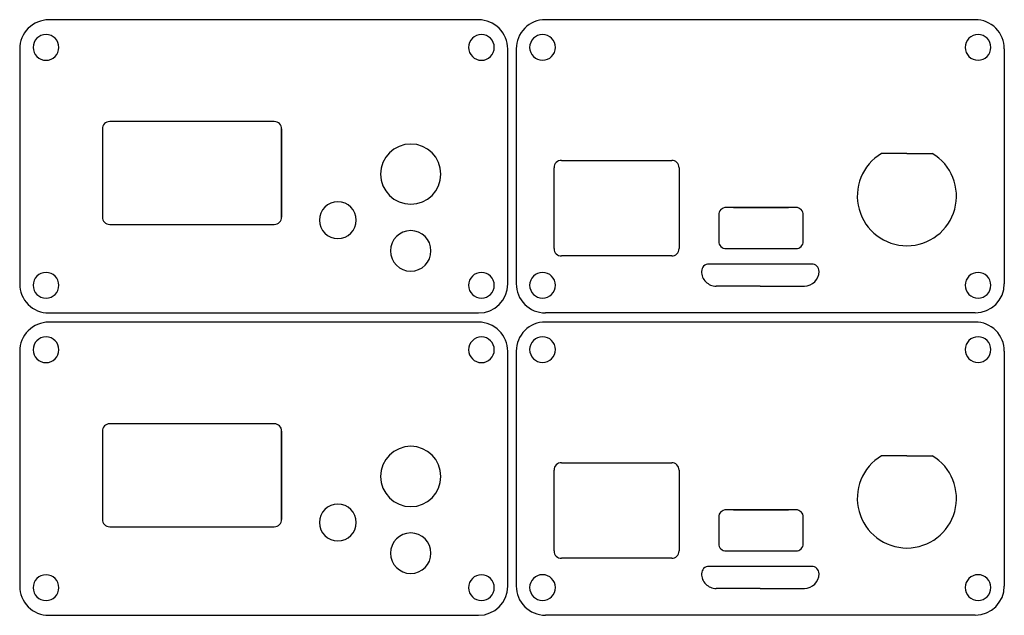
# Model space of a CAD drawing. Extents: x -501 to -367, y 266 to 347.
import ezdxf

# ---------------------------------------------------------------- set-up
doc = ezdxf.new("R2010")
doc.units = 0
doc.header["$MEASUREMENT"] = 0
doc.layers.get('0').update_dxf_attribs({"linetype": 'CONTINUOUS'})
doc.layers.add('LAYER_1', color=7, linetype='CONTINUOUS')

msp = doc.modelspace()

# ---------------------------------------------------------------- linework, layer by layer
for p, q in [((-380.02, 329.26), (-383.48, 329.26)), ((-380.02, 329.26), (-376.57, 329.26)), ((-488.51, 319.6), (-477.31, 319.6)), ((-380.02, 288.14), (-383.48, 288.14)), ((-380.02, 288.14), (-376.57, 288.14)), ((-488.51, 278.48), (-477.31, 278.48))]:
    msp.add_line(p, q)
for centre in [(-380.02, 323.46), (-380.02, 282.34)]:
    msp.add_arc(centre, 6.75, 120.7665, 59.2335)
at = {"layer": 'LAYER_1'}
for points in [[(-496.8, 347.44), (-497.19, 347.42), (-497.58, 347.36), (-497.95, 347.26), (-498.32, 347.13), (-498.67, 346.97), (-499, 346.77), (-499.31, 346.54), (-499.6, 346.28), (-499.87, 345.99), (-500.1, 345.67), (-500.3, 345.34), (-500.46, 344.99), (-500.59, 344.63), (-500.69, 344.25), (-500.74, 343.87), (-500.76, 343.47)], [(-438.3, 347.44), (-496.8, 347.44)], [(-434.34, 343.47), (-434.36, 343.87), (-434.42, 344.25), (-434.51, 344.63), (-434.64, 344.99), (-434.81, 345.34), (-435.01, 345.67), (-435.24, 345.99), (-435.5, 346.28), (-435.79, 346.54), (-436.11, 346.77), (-436.44, 346.97), (-436.79, 347.13), (-437.15, 347.26), (-437.53, 347.36), (-437.91, 347.42), (-438.3, 347.44)], [(-429.22, 347.45), (-429.61, 347.43), (-430, 347.37), (-430.37, 347.28), (-430.74, 347.15), (-431.09, 346.98), (-431.42, 346.78), (-431.73, 346.55), (-432.02, 346.29), (-432.29, 346), (-432.52, 345.69), (-432.72, 345.35), (-432.88, 345), (-433.01, 344.64), (-433.11, 344.26), (-433.16, 343.88), (-433.18, 343.49)], [(-370.73, 347.45), (-429.22, 347.45)], [(-366.76, 343.49), (-366.78, 343.88), (-366.84, 344.26), (-366.93, 344.64), (-367.06, 345), (-367.23, 345.35), (-367.43, 345.69), (-367.66, 346), (-367.92, 346.29), (-368.21, 346.55), (-368.53, 346.78), (-368.86, 346.98), (-369.21, 347.15), (-369.57, 347.28), (-369.95, 347.37), (-370.33, 347.43), (-370.73, 347.45)], [(-500.76, 343.47), (-500.76, 311.52)], [(-434.34, 311.52), (-434.34, 343.47)], [(-433.18, 343.49), (-433.18, 311.53)], [(-366.76, 343.49), (-366.76, 311.53)], [(-488.51, 333.6), (-488.71, 333.58), (-488.9, 333.53), (-489.07, 333.43), (-489.22, 333.31), (-489.34, 333.16), (-489.44, 332.98), (-489.49, 332.8), (-489.51, 332.6)], [(-489.51, 332.6), (-489.51, 320.6)], [(-466.11, 333.6), (-488.51, 333.6)], [(-465.11, 332.6), (-465.13, 332.8), (-465.19, 332.99), (-465.28, 333.16), (-465.41, 333.31), (-465.55, 333.43), (-465.72, 333.52), (-465.91, 333.58), (-466.11, 333.6)], [(-465.11, 320.6), (-465.11, 332.6)], [(-465.11, 332.6), (-465.11, 320.6)], [(-427.03, 328.31), (-427.23, 328.29), (-427.42, 328.24), (-427.59, 328.14), (-427.74, 328.02), (-427.87, 327.87), (-427.96, 327.69), (-428.01, 327.51), (-428.03, 327.31)], [(-427.03, 328.31), (-412.03, 328.31)], [(-411.03, 327.31), (-411.05, 327.51), (-411.11, 327.69), (-411.2, 327.87), (-411.33, 328.02), (-411.48, 328.14), (-411.65, 328.24), (-411.84, 328.29), (-412.03, 328.31)], [(-428.03, 316.31), (-428.03, 327.31)], [(-411.03, 327.31), (-411.03, 316.31)], [(-404.63, 321.91), (-404.82, 321.89), (-405.01, 321.83), (-405.18, 321.74), (-405.33, 321.62), (-405.46, 321.46), (-405.55, 321.29), (-405.61, 321.11), (-405.63, 320.91)], [(-403.63, 321.91), (-404.63, 321.91)], [(-403.63, 321.91), (-396.13, 321.91)], [(-396.13, 321.91), (-403.63, 321.91)], [(-395.13, 321.91), (-396.13, 321.91)], [(-394.13, 320.91), (-394.15, 321.11), (-394.2, 321.29), (-394.29, 321.46), (-394.42, 321.62), (-394.57, 321.74), (-394.74, 321.83), (-394.93, 321.89), (-395.13, 321.91)], [(-489.51, 320.6), (-489.49, 320.41), (-489.44, 320.22), (-489.34, 320.05), (-489.22, 319.89), (-489.07, 319.77), (-488.9, 319.68), (-488.71, 319.62), (-488.51, 319.6)], [(-466.11, 319.6), (-465.91, 319.62), (-465.72, 319.68), (-465.55, 319.77), (-465.41, 319.89), (-465.28, 320.04), (-465.19, 320.21), (-465.13, 320.4), (-465.11, 320.6)], [(-405.63, 320.91), (-405.63, 317.31)], [(-394.13, 317.31), (-394.13, 320.91)], [(-488.51, 319.6), (-466.11, 319.6)], [(-428.03, 316.31), (-428.01, 316.12), (-427.96, 315.93), (-427.87, 315.76), (-427.74, 315.6), (-427.59, 315.48), (-427.42, 315.39), (-427.23, 315.33), (-427.03, 315.31)], [(-412.03, 315.31), (-411.83, 315.33), (-411.64, 315.39), (-411.47, 315.48), (-411.33, 315.6), (-411.2, 315.75), (-411.11, 315.92), (-411.05, 316.11), (-411.03, 316.31)], [(-405.63, 317.31), (-405.61, 317.11), (-405.55, 316.93), (-405.46, 316.76), (-405.33, 316.6), (-405.18, 316.48), (-405.01, 316.39), (-404.82, 316.33), (-404.63, 316.31)], [(-404.63, 316.31), (-395.13, 316.31)], [(-395.13, 316.31), (-394.92, 316.33), (-394.74, 316.39), (-394.57, 316.48), (-394.42, 316.6), (-394.3, 316.75), (-394.2, 316.92), (-394.15, 317.11), (-394.13, 317.31)], [(-412.03, 315.31), (-427.03, 315.31)], [(-406.97, 314.21), (-407.17, 314.19), (-407.36, 314.14), (-407.53, 314.04), (-407.68, 313.92), (-407.81, 313.77), (-407.9, 313.59), (-407.95, 313.41), (-407.97, 313.21)], [(-392.97, 314.21), (-406.97, 314.21)], [(-391.97, 313.21), (-391.99, 313.41), (-392.05, 313.59), (-392.14, 313.77), (-392.27, 313.92), (-392.42, 314.04), (-392.59, 314.14), (-392.78, 314.19), (-392.97, 314.21)], [(-407.97, 313.21), (-407.96, 313.01), (-407.93, 312.82), (-407.89, 312.63), (-407.82, 312.45), (-407.74, 312.27), (-407.64, 312.1), (-407.52, 311.94), (-407.39, 311.8), (-407.24, 311.66), (-407.08, 311.55), (-406.92, 311.45), (-406.74, 311.36), (-406.55, 311.3), (-406.37, 311.25), (-406.17, 311.22), (-405.97, 311.21)], [(-393.97, 311.21), (-393.57, 311.25), (-393.19, 311.37), (-392.86, 311.55), (-392.56, 311.8), (-392.31, 312.09), (-392.13, 312.43), (-392.01, 312.81), (-391.97, 313.21)], [(-500.76, 311.52), (-500.74, 311.13), (-500.69, 310.74), (-500.59, 310.37), (-500.46, 310), (-500.3, 309.65), (-500.1, 309.32), (-499.87, 309.01), (-499.6, 308.72), (-499.31, 308.46), (-499, 308.22), (-498.67, 308.02), (-498.32, 307.86), (-497.95, 307.73), (-497.58, 307.63), (-497.19, 307.58), (-496.8, 307.56)], [(-438.3, 307.56), (-437.51, 307.64), (-436.76, 307.87), (-436.09, 308.23), (-435.5, 308.72), (-435.02, 309.31), (-434.65, 309.98), (-434.42, 310.72), (-434.34, 311.52)], [(-433.18, 311.53), (-433.16, 311.14), (-433.11, 310.76), (-433.01, 310.38), (-432.88, 310.02), (-432.72, 309.67), (-432.52, 309.34), (-432.29, 309.02), (-432.02, 308.73), (-431.73, 308.47), (-431.42, 308.24), (-431.09, 308.04), (-430.74, 307.87), (-430.37, 307.74), (-430, 307.65), (-429.61, 307.59), (-429.22, 307.57)], [(-399.97, 311.21), (-405.97, 311.21)], [(-399.97, 311.21), (-393.97, 311.21)], [(-370.73, 307.57), (-369.93, 307.65), (-369.18, 307.88), (-368.51, 308.25), (-367.92, 308.73), (-367.44, 309.32), (-367.07, 309.99), (-366.84, 310.74), (-366.76, 311.53)], [(-496.8, 307.56), (-438.3, 307.56)], [(-370.73, 307.57), (-429.22, 307.57)], [(-496.8, 306.31), (-497.19, 306.29), (-497.58, 306.24), (-497.95, 306.14), (-498.32, 306.01), (-498.67, 305.85), (-499, 305.65), (-499.31, 305.42), (-499.6, 305.15), (-499.87, 304.86), (-500.1, 304.55), (-500.3, 304.22), (-500.46, 303.87), (-500.59, 303.5), (-500.69, 303.13), (-500.74, 302.74), (-500.76, 302.35)], [(-438.3, 306.31), (-496.8, 306.31)], [(-434.34, 302.35), (-434.36, 302.74), (-434.42, 303.13), (-434.51, 303.5), (-434.64, 303.87), (-434.81, 304.22), (-435.01, 304.55), (-435.24, 304.86), (-435.5, 305.15), (-435.79, 305.42), (-436.11, 305.65), (-436.44, 305.85), (-436.79, 306.01), (-437.15, 306.14), (-437.53, 306.24), (-437.91, 306.29), (-438.3, 306.31)], [(-429.22, 306.33), (-429.61, 306.31), (-430, 306.25), (-430.37, 306.16), (-430.74, 306.03), (-431.09, 305.86), (-431.42, 305.66), (-431.73, 305.43), (-432.02, 305.17), (-432.29, 304.88), (-432.52, 304.56), (-432.72, 304.23), (-432.88, 303.88), (-433.01, 303.52), (-433.11, 303.14), (-433.16, 302.76), (-433.18, 302.37)], [(-370.73, 306.33), (-429.22, 306.33)], [(-366.76, 302.37), (-366.78, 302.76), (-366.84, 303.14), (-366.93, 303.52), (-367.06, 303.88), (-367.23, 304.23), (-367.43, 304.56), (-367.66, 304.88), (-367.92, 305.17), (-368.21, 305.43), (-368.53, 305.66), (-368.86, 305.86), (-369.21, 306.03), (-369.57, 306.16), (-369.95, 306.25), (-370.33, 306.31), (-370.73, 306.33)], [(-500.76, 302.35), (-500.76, 270.4)], [(-434.34, 270.4), (-434.34, 302.35)], [(-433.18, 302.37), (-433.18, 270.41)], [(-366.76, 302.37), (-366.76, 270.41)], [(-488.51, 292.48), (-488.71, 292.46), (-488.9, 292.4), (-489.07, 292.31), (-489.22, 292.19), (-489.34, 292.03), (-489.44, 291.86), (-489.49, 291.68), (-489.51, 291.48)], [(-466.11, 292.48), (-488.51, 292.48)], [(-465.11, 291.48), (-465.13, 291.68), (-465.19, 291.87), (-465.28, 292.04), (-465.41, 292.19), (-465.55, 292.31), (-465.72, 292.4), (-465.91, 292.46), (-466.11, 292.48)], [(-489.51, 291.48), (-489.51, 279.48)], [(-465.11, 279.48), (-465.11, 291.48)], [(-465.11, 291.48), (-465.11, 279.48)], [(-427.03, 287.19), (-427.23, 287.17), (-427.42, 287.11), (-427.59, 287.02), (-427.74, 286.9), (-427.87, 286.74), (-427.96, 286.57), (-428.01, 286.39), (-428.03, 286.19)], [(-427.03, 287.19), (-412.03, 287.19)], [(-411.03, 286.19), (-411.05, 286.39), (-411.11, 286.57), (-411.2, 286.74), (-411.33, 286.9), (-411.48, 287.02), (-411.65, 287.11), (-411.84, 287.17), (-412.03, 287.19)], [(-428.03, 275.19), (-428.03, 286.19)], [(-411.03, 286.19), (-411.03, 275.19)], [(-404.63, 280.79), (-404.82, 280.77), (-405.01, 280.71), (-405.18, 280.62), (-405.33, 280.5), (-405.46, 280.34), (-405.55, 280.17), (-405.61, 279.98), (-405.63, 279.79)], [(-403.63, 280.79), (-404.63, 280.79)], [(-403.63, 280.79), (-396.13, 280.79)], [(-396.13, 280.79), (-403.63, 280.79)], [(-395.13, 280.79), (-396.13, 280.79)], [(-394.13, 279.79), (-394.15, 279.98), (-394.2, 280.17), (-394.29, 280.34), (-394.42, 280.5), (-394.57, 280.62), (-394.74, 280.71), (-394.93, 280.77), (-395.13, 280.79)], [(-489.51, 279.48), (-489.49, 279.28), (-489.44, 279.1), (-489.34, 278.93), (-489.22, 278.77), (-489.07, 278.65), (-488.9, 278.56), (-488.71, 278.5), (-488.51, 278.48)], [(-466.11, 278.48), (-465.91, 278.5), (-465.72, 278.56), (-465.55, 278.65), (-465.41, 278.77), (-465.28, 278.92), (-465.19, 279.09), (-465.13, 279.28), (-465.11, 279.48)], [(-405.63, 279.79), (-405.63, 276.19)], [(-394.13, 276.19), (-394.13, 279.79)], [(-488.51, 278.48), (-466.11, 278.48)], [(-405.63, 276.19), (-405.61, 275.99), (-405.55, 275.81), (-405.46, 275.63), (-405.33, 275.48), (-405.18, 275.36), (-405.01, 275.26), (-404.82, 275.21), (-404.63, 275.19)], [(-395.13, 275.19), (-394.92, 275.21), (-394.74, 275.27), (-394.57, 275.36), (-394.42, 275.48), (-394.3, 275.63), (-394.2, 275.8), (-394.15, 275.99), (-394.13, 276.19)], [(-428.03, 275.19), (-428.01, 274.99), (-427.96, 274.81), (-427.87, 274.63), (-427.74, 274.48), (-427.59, 274.36), (-427.42, 274.27), (-427.23, 274.21), (-427.03, 274.19)], [(-412.03, 274.19), (-411.83, 274.21), (-411.64, 274.27), (-411.47, 274.36), (-411.33, 274.48), (-411.2, 274.63), (-411.11, 274.8), (-411.05, 274.99), (-411.03, 275.19)], [(-404.63, 275.19), (-395.13, 275.19)], [(-412.03, 274.19), (-427.03, 274.19)], [(-406.97, 273.09), (-407.17, 273.07), (-407.36, 273.01), (-407.53, 272.92), (-407.68, 272.8), (-407.81, 272.64), (-407.9, 272.47), (-407.95, 272.29), (-407.97, 272.09)], [(-407.97, 272.09), (-407.96, 271.89), (-407.93, 271.7), (-407.89, 271.51), (-407.82, 271.32), (-407.74, 271.15), (-407.64, 270.98), (-407.52, 270.82), (-407.39, 270.67), (-407.24, 270.54), (-407.08, 270.43), (-406.92, 270.32), (-406.74, 270.24), (-406.55, 270.18), (-406.37, 270.13), (-406.17, 270.1), (-405.97, 270.09)], [(-392.97, 273.09), (-406.97, 273.09)], [(-393.97, 270.09), (-393.57, 270.13), (-393.19, 270.25), (-392.86, 270.43), (-392.56, 270.67), (-392.31, 270.97), (-392.13, 271.31), (-392.01, 271.69), (-391.97, 272.09)], [(-391.97, 272.09), (-391.99, 272.29), (-392.05, 272.47), (-392.14, 272.64), (-392.27, 272.8), (-392.42, 272.92), (-392.59, 273.01), (-392.78, 273.07), (-392.97, 273.09)], [(-500.76, 270.4), (-500.74, 270.01), (-500.69, 269.62), (-500.59, 269.25), (-500.46, 268.88), (-500.3, 268.53), (-500.1, 268.2), (-499.87, 267.89), (-499.6, 267.6), (-499.31, 267.33), (-499, 267.1), (-498.67, 266.9), (-498.32, 266.74), (-497.95, 266.61), (-497.58, 266.51), (-497.19, 266.46), (-496.8, 266.44)], [(-438.3, 266.44), (-437.51, 266.52), (-436.76, 266.75), (-436.09, 267.11), (-435.5, 267.6), (-435.02, 268.18), (-434.65, 268.86), (-434.42, 269.6), (-434.34, 270.4)], [(-433.18, 270.41), (-433.16, 270.02), (-433.11, 269.64), (-433.01, 269.26), (-432.88, 268.9), (-432.72, 268.55), (-432.52, 268.21), (-432.29, 267.9), (-432.02, 267.61), (-431.73, 267.35), (-431.42, 267.12), (-431.09, 266.92), (-430.74, 266.75), (-430.37, 266.62), (-430, 266.53), (-429.61, 266.47), (-429.22, 266.45)], [(-399.97, 270.09), (-405.97, 270.09)], [(-399.97, 270.09), (-393.97, 270.09)], [(-370.73, 266.45), (-369.93, 266.53), (-369.18, 266.76), (-368.51, 267.13), (-367.92, 267.61), (-367.44, 268.2), (-367.07, 268.87), (-366.84, 269.61), (-366.76, 270.41)], [(-496.8, 266.44), (-438.3, 266.44)], [(-370.73, 266.45), (-429.22, 266.45)]]:
    msp.add_lwpolyline(points, dxfattribs=at)
for points in [[(-495.43, 343.68), (-495.47, 344.03), (-495.57, 344.36), (-495.73, 344.66), (-495.95, 344.92), (-496.21, 345.13), (-496.5, 345.29), (-496.83, 345.39), (-497.18, 345.43), (-497.54, 345.39), (-497.87, 345.29), (-498.16, 345.13), (-498.42, 344.92), (-498.64, 344.66), (-498.8, 344.36), (-498.9, 344.03), (-498.93, 343.68), (-498.9, 343.33), (-498.8, 343), (-498.64, 342.7), (-498.42, 342.44), (-498.16, 342.23), (-497.87, 342.07), (-497.54, 341.96), (-497.18, 341.93), (-496.83, 341.96), (-496.5, 342.07), (-496.21, 342.23), (-495.95, 342.44), (-495.73, 342.7), (-495.57, 343), (-495.47, 343.33), (-495.43, 343.68)], [(-436.17, 343.68), (-436.21, 344.03), (-436.31, 344.36), (-436.47, 344.66), (-436.68, 344.92), (-436.94, 345.13), (-437.24, 345.29), (-437.57, 345.39), (-437.92, 345.43), (-438.27, 345.39), (-438.6, 345.29), (-438.9, 345.13), (-439.16, 344.92), (-439.37, 344.66), (-439.53, 344.36), (-439.64, 344.03), (-439.67, 343.68), (-439.64, 343.33), (-439.53, 343), (-439.37, 342.7), (-439.16, 342.44), (-438.9, 342.23), (-438.6, 342.07), (-438.27, 341.96), (-437.92, 341.93), (-437.57, 341.96), (-437.24, 342.07), (-436.94, 342.23), (-436.68, 342.44), (-436.47, 342.7), (-436.31, 343), (-436.21, 343.33), (-436.17, 343.68)], [(-427.86, 343.69), (-427.89, 344.04), (-427.99, 344.37), (-428.15, 344.67), (-428.37, 344.93), (-428.63, 345.14), (-428.92, 345.3), (-429.25, 345.41), (-429.61, 345.44), (-429.96, 345.41), (-430.29, 345.3), (-430.58, 345.14), (-430.84, 344.93), (-431.06, 344.67), (-431.22, 344.37), (-431.32, 344.04), (-431.36, 343.69), (-431.32, 343.34), (-431.22, 343.01), (-431.06, 342.71), (-430.84, 342.45), (-430.58, 342.24), (-430.29, 342.08), (-429.96, 341.98), (-429.61, 341.94), (-429.25, 341.98), (-428.92, 342.08), (-428.63, 342.24), (-428.37, 342.45), (-428.15, 342.71), (-427.99, 343.01), (-427.89, 343.34), (-427.86, 343.69)], [(-368.59, 343.69), (-368.63, 344.04), (-368.73, 344.37), (-368.89, 344.67), (-369.1, 344.93), (-369.36, 345.14), (-369.66, 345.3), (-369.99, 345.41), (-370.34, 345.44), (-370.69, 345.41), (-371.02, 345.3), (-371.32, 345.14), (-371.58, 344.93), (-371.79, 344.67), (-371.95, 344.37), (-372.06, 344.04), (-372.09, 343.69), (-372.06, 343.34), (-371.95, 343.01), (-371.79, 342.71), (-371.58, 342.45), (-371.32, 342.24), (-371.02, 342.08), (-370.69, 341.98), (-370.34, 341.94), (-369.99, 341.98), (-369.66, 342.08), (-369.36, 342.24), (-369.1, 342.45), (-368.89, 342.71), (-368.73, 343.01), (-368.63, 343.34), (-368.59, 343.69)], [(-443.44, 326.44), (-443.53, 327.27), (-443.76, 328.04), (-444.14, 328.73), (-444.64, 329.34), (-445.25, 329.84), (-445.95, 330.22), (-446.72, 330.46), (-447.54, 330.54), (-448.37, 330.46), (-449.14, 330.22), (-449.83, 329.84), (-450.44, 329.34), (-450.94, 328.73), (-451.32, 328.04), (-451.56, 327.27), (-451.64, 326.44), (-451.56, 325.62), (-451.32, 324.85), (-450.94, 324.15), (-450.44, 323.54), (-449.83, 323.04), (-449.14, 322.66), (-448.37, 322.43), (-447.54, 322.34), (-446.72, 322.43), (-445.95, 322.66), (-445.25, 323.04), (-444.64, 323.54), (-444.14, 324.15), (-443.76, 324.85), (-443.53, 325.62), (-443.44, 326.44)], [(-454.95, 320.18), (-455, 320.68), (-455.15, 321.15), (-455.38, 321.58), (-455.68, 321.95), (-456.05, 322.25), (-456.48, 322.48), (-456.95, 322.63), (-457.45, 322.68), (-457.96, 322.63), (-458.43, 322.48), (-458.85, 322.25), (-459.22, 321.95), (-459.53, 321.58), (-459.76, 321.15), (-459.9, 320.68), (-459.95, 320.18), (-459.9, 319.67), (-459.76, 319.21), (-459.53, 318.78), (-459.22, 318.41), (-458.85, 318.11), (-458.43, 317.87), (-457.96, 317.73), (-457.45, 317.68), (-456.95, 317.73), (-456.48, 317.87), (-456.05, 318.11), (-455.68, 318.41), (-455.38, 318.78), (-455.15, 319.21), (-455, 319.67), (-454.95, 320.18)], [(-444.79, 316), (-444.84, 316.56), (-445, 317.08), (-445.26, 317.54), (-445.59, 317.95), (-446, 318.29), (-446.47, 318.54), (-446.99, 318.7), (-447.54, 318.76), (-448.1, 318.7), (-448.61, 318.54), (-449.08, 318.29), (-449.49, 317.95), (-449.83, 317.54), (-450.08, 317.08), (-450.24, 316.56), (-450.3, 316), (-450.24, 315.45), (-450.08, 314.93), (-449.83, 314.46), (-449.49, 314.06), (-449.08, 313.72), (-448.61, 313.47), (-448.1, 313.31), (-447.54, 313.25), (-446.99, 313.31), (-446.47, 313.47), (-446, 313.72), (-445.59, 314.06), (-445.26, 314.46), (-445, 314.93), (-444.84, 315.45), (-444.79, 316)], [(-495.43, 311.32), (-495.47, 311.67), (-495.57, 312), (-495.73, 312.29), (-495.95, 312.55), (-496.21, 312.77), (-496.5, 312.93), (-496.83, 313.03), (-497.18, 313.07), (-497.54, 313.03), (-497.87, 312.93), (-498.16, 312.77), (-498.42, 312.55), (-498.64, 312.29), (-498.8, 312), (-498.9, 311.67), (-498.93, 311.32), (-498.9, 310.96), (-498.8, 310.63), (-498.64, 310.34), (-498.42, 310.08), (-498.16, 309.87), (-497.87, 309.7), (-497.54, 309.6), (-497.18, 309.57), (-496.83, 309.6), (-496.5, 309.7), (-496.21, 309.87), (-495.95, 310.08), (-495.73, 310.34), (-495.57, 310.63), (-495.47, 310.96), (-495.43, 311.32)], [(-436.17, 311.32), (-436.21, 311.67), (-436.31, 312), (-436.47, 312.29), (-436.68, 312.55), (-436.94, 312.77), (-437.24, 312.93), (-437.57, 313.03), (-437.92, 313.07), (-438.27, 313.03), (-438.6, 312.93), (-438.9, 312.77), (-439.16, 312.55), (-439.37, 312.29), (-439.53, 312), (-439.64, 311.67), (-439.67, 311.32), (-439.64, 310.96), (-439.53, 310.63), (-439.37, 310.34), (-439.16, 310.08), (-438.9, 309.87), (-438.6, 309.7), (-438.27, 309.6), (-437.92, 309.57), (-437.57, 309.6), (-437.24, 309.7), (-436.94, 309.87), (-436.68, 310.08), (-436.47, 310.34), (-436.31, 310.63), (-436.21, 310.96), (-436.17, 311.32)], [(-427.86, 311.33), (-427.89, 311.68), (-427.99, 312.01), (-428.15, 312.31), (-428.37, 312.57), (-428.63, 312.78), (-428.92, 312.94), (-429.25, 313.04), (-429.61, 313.08), (-429.96, 313.04), (-430.29, 312.94), (-430.58, 312.78), (-430.84, 312.57), (-431.06, 312.31), (-431.22, 312.01), (-431.32, 311.68), (-431.36, 311.33), (-431.32, 310.98), (-431.22, 310.65), (-431.06, 310.35), (-430.84, 310.09), (-430.58, 309.88), (-430.29, 309.72), (-429.96, 309.62), (-429.61, 309.58), (-429.25, 309.62), (-428.92, 309.72), (-428.63, 309.88), (-428.37, 310.09), (-428.15, 310.35), (-427.99, 310.65), (-427.89, 310.98), (-427.86, 311.33)], [(-407.97, 313.21), (-407.97, 313.21)], [(-407.97, 313.21), (-407.97, 313.21)], [(-391.97, 313.21), (-391.97, 313.21)], [(-368.59, 311.33), (-368.63, 311.68), (-368.73, 312.01), (-368.89, 312.31), (-369.1, 312.57), (-369.36, 312.78), (-369.66, 312.94), (-369.99, 313.04), (-370.34, 313.08), (-370.69, 313.04), (-371.02, 312.94), (-371.32, 312.78), (-371.58, 312.57), (-371.79, 312.31), (-371.95, 312.01), (-372.06, 311.68), (-372.09, 311.33), (-372.06, 310.98), (-371.95, 310.65), (-371.79, 310.35), (-371.58, 310.09), (-371.32, 309.88), (-371.02, 309.72), (-370.69, 309.62), (-370.34, 309.58), (-369.99, 309.62), (-369.66, 309.72), (-369.36, 309.88), (-369.1, 310.09), (-368.89, 310.35), (-368.73, 310.65), (-368.63, 310.98), (-368.59, 311.33)], [(-407.97, 312.21), (-407.97, 312.21)], [(-495.43, 302.56), (-495.47, 302.91), (-495.57, 303.24), (-495.73, 303.53), (-495.95, 303.79), (-496.21, 304.01), (-496.5, 304.17), (-496.83, 304.27), (-497.18, 304.31), (-497.54, 304.27), (-497.87, 304.17), (-498.16, 304.01), (-498.42, 303.79), (-498.64, 303.53), (-498.8, 303.24), (-498.9, 302.91), (-498.93, 302.56), (-498.9, 302.2), (-498.8, 301.88), (-498.64, 301.58), (-498.42, 301.32), (-498.16, 301.11), (-497.87, 300.94), (-497.54, 300.84), (-497.18, 300.81), (-496.83, 300.84), (-496.5, 300.94), (-496.21, 301.11), (-495.95, 301.32), (-495.73, 301.58), (-495.57, 301.88), (-495.47, 302.2), (-495.43, 302.56)], [(-436.17, 302.56), (-436.21, 302.91), (-436.31, 303.24), (-436.47, 303.53), (-436.68, 303.79), (-436.94, 304.01), (-437.24, 304.17), (-437.57, 304.27), (-437.92, 304.31), (-438.27, 304.27), (-438.6, 304.17), (-438.9, 304.01), (-439.16, 303.79), (-439.37, 303.53), (-439.53, 303.24), (-439.64, 302.91), (-439.67, 302.56), (-439.64, 302.2), (-439.53, 301.88), (-439.37, 301.58), (-439.16, 301.32), (-438.9, 301.11), (-438.6, 300.94), (-438.27, 300.84), (-437.92, 300.81), (-437.57, 300.84), (-437.24, 300.94), (-436.94, 301.11), (-436.68, 301.32), (-436.47, 301.58), (-436.31, 301.88), (-436.21, 302.2), (-436.17, 302.56)], [(-427.86, 302.57), (-427.89, 302.92), (-427.99, 303.25), (-428.15, 303.55), (-428.37, 303.81), (-428.63, 304.02), (-428.92, 304.18), (-429.25, 304.28), (-429.61, 304.32), (-429.96, 304.28), (-430.29, 304.18), (-430.58, 304.02), (-430.84, 303.81), (-431.06, 303.55), (-431.22, 303.25), (-431.32, 302.92), (-431.36, 302.57), (-431.32, 302.22), (-431.22, 301.89), (-431.06, 301.59), (-430.84, 301.33), (-430.58, 301.12), (-430.29, 300.96), (-429.96, 300.86), (-429.61, 300.82), (-429.25, 300.86), (-428.92, 300.96), (-428.63, 301.12), (-428.37, 301.33), (-428.15, 301.59), (-427.99, 301.89), (-427.89, 302.22), (-427.86, 302.57)], [(-368.59, 302.57), (-368.63, 302.92), (-368.73, 303.25), (-368.89, 303.55), (-369.1, 303.81), (-369.36, 304.02), (-369.66, 304.18), (-369.99, 304.28), (-370.34, 304.32), (-370.69, 304.28), (-371.02, 304.18), (-371.32, 304.02), (-371.58, 303.81), (-371.79, 303.55), (-371.95, 303.25), (-372.06, 302.92), (-372.09, 302.57), (-372.06, 302.22), (-371.95, 301.89), (-371.79, 301.59), (-371.58, 301.33), (-371.32, 301.12), (-371.02, 300.96), (-370.69, 300.86), (-370.34, 300.82), (-369.99, 300.86), (-369.66, 300.96), (-369.36, 301.12), (-369.1, 301.33), (-368.89, 301.59), (-368.73, 301.89), (-368.63, 302.22), (-368.59, 302.57)], [(-443.44, 285.32), (-443.53, 286.15), (-443.76, 286.92), (-444.14, 287.61), (-444.64, 288.22), (-445.25, 288.72), (-445.95, 289.1), (-446.72, 289.34), (-447.54, 289.42), (-448.37, 289.34), (-449.14, 289.1), (-449.83, 288.72), (-450.44, 288.22), (-450.94, 287.61), (-451.32, 286.92), (-451.56, 286.15), (-451.64, 285.32), (-451.56, 284.49), (-451.32, 283.72), (-450.94, 283.03), (-450.44, 282.42), (-449.83, 281.92), (-449.14, 281.54), (-448.37, 281.3), (-447.54, 281.22), (-446.72, 281.3), (-445.95, 281.54), (-445.25, 281.92), (-444.64, 282.42), (-444.14, 283.03), (-443.76, 283.72), (-443.53, 284.49), (-443.44, 285.32)], [(-454.95, 279.06), (-455, 279.56), (-455.15, 280.03), (-455.38, 280.45), (-455.68, 280.82), (-456.05, 281.13), (-456.48, 281.36), (-456.95, 281.51), (-457.45, 281.56), (-457.96, 281.51), (-458.43, 281.36), (-458.85, 281.13), (-459.22, 280.82), (-459.53, 280.45), (-459.76, 280.03), (-459.9, 279.56), (-459.95, 279.06), (-459.9, 278.55), (-459.76, 278.08), (-459.53, 277.66), (-459.22, 277.29), (-458.85, 276.98), (-458.43, 276.75), (-457.96, 276.61), (-457.45, 276.56), (-456.95, 276.61), (-456.48, 276.75), (-456.05, 276.98), (-455.68, 277.29), (-455.38, 277.66), (-455.15, 278.08), (-455, 278.55), (-454.95, 279.06)], [(-444.79, 274.88), (-444.84, 275.44), (-445, 275.95), (-445.26, 276.42), (-445.59, 276.83), (-446, 277.17), (-446.47, 277.42), (-446.99, 277.58), (-447.54, 277.64), (-448.1, 277.58), (-448.61, 277.42), (-449.08, 277.17), (-449.49, 276.83), (-449.83, 276.42), (-450.08, 275.95), (-450.24, 275.44), (-450.3, 274.88), (-450.24, 274.33), (-450.08, 273.81), (-449.83, 273.34), (-449.49, 272.93), (-449.08, 272.6), (-448.61, 272.34), (-448.1, 272.18), (-447.54, 272.13), (-446.99, 272.18), (-446.47, 272.34), (-446, 272.6), (-445.59, 272.93), (-445.26, 273.34), (-445, 273.81), (-444.84, 274.33), (-444.79, 274.88)], [(-407.97, 272.09), (-407.97, 272.09)], [(-407.97, 272.09), (-407.97, 272.09)], [(-391.97, 272.09), (-391.97, 272.09)], [(-495.43, 270.19), (-495.47, 270.55), (-495.57, 270.88), (-495.73, 271.17), (-495.95, 271.43), (-496.21, 271.65), (-496.5, 271.81), (-496.83, 271.91), (-497.18, 271.94), (-497.54, 271.91), (-497.87, 271.81), (-498.16, 271.65), (-498.42, 271.43), (-498.64, 271.17), (-498.8, 270.88), (-498.9, 270.55), (-498.93, 270.19), (-498.9, 269.84), (-498.8, 269.51), (-498.64, 269.22), (-498.42, 268.96), (-498.16, 268.74), (-497.87, 268.58), (-497.54, 268.48), (-497.18, 268.44), (-496.83, 268.48), (-496.5, 268.58), (-496.21, 268.74), (-495.95, 268.96), (-495.73, 269.22), (-495.57, 269.51), (-495.47, 269.84), (-495.43, 270.19)], [(-436.17, 270.19), (-436.21, 270.55), (-436.31, 270.88), (-436.47, 271.17), (-436.68, 271.43), (-436.94, 271.65), (-437.24, 271.81), (-437.57, 271.91), (-437.92, 271.94), (-438.27, 271.91), (-438.6, 271.81), (-438.9, 271.65), (-439.16, 271.43), (-439.37, 271.17), (-439.53, 270.88), (-439.64, 270.55), (-439.67, 270.19), (-439.64, 269.84), (-439.53, 269.51), (-439.37, 269.22), (-439.16, 268.96), (-438.9, 268.74), (-438.6, 268.58), (-438.27, 268.48), (-437.92, 268.44), (-437.57, 268.48), (-437.24, 268.58), (-436.94, 268.74), (-436.68, 268.96), (-436.47, 269.22), (-436.31, 269.51), (-436.21, 269.84), (-436.17, 270.19)], [(-427.86, 270.21), (-427.89, 270.56), (-427.99, 270.89), (-428.15, 271.19), (-428.37, 271.44), (-428.63, 271.66), (-428.92, 271.82), (-429.25, 271.92), (-429.61, 271.96), (-429.96, 271.92), (-430.29, 271.82), (-430.58, 271.66), (-430.84, 271.44), (-431.06, 271.19), (-431.22, 270.89), (-431.32, 270.56), (-431.36, 270.21), (-431.32, 269.85), (-431.22, 269.53), (-431.06, 269.23), (-430.84, 268.97), (-430.58, 268.76), (-430.29, 268.59), (-429.96, 268.49), (-429.61, 268.46), (-429.25, 268.49), (-428.92, 268.59), (-428.63, 268.76), (-428.37, 268.97), (-428.15, 269.23), (-427.99, 269.53), (-427.89, 269.85), (-427.86, 270.21)], [(-407.97, 271.09), (-407.97, 271.09)], [(-368.59, 270.21), (-368.63, 270.56), (-368.73, 270.89), (-368.89, 271.19), (-369.1, 271.44), (-369.36, 271.66), (-369.66, 271.82), (-369.99, 271.92), (-370.34, 271.96), (-370.69, 271.92), (-371.02, 271.82), (-371.32, 271.66), (-371.58, 271.44), (-371.79, 271.19), (-371.95, 270.89), (-372.06, 270.56), (-372.09, 270.21), (-372.06, 269.85), (-371.95, 269.53), (-371.79, 269.23), (-371.58, 268.97), (-371.32, 268.76), (-371.02, 268.59), (-370.69, 268.49), (-370.34, 268.46), (-369.99, 268.49), (-369.66, 268.59), (-369.36, 268.76), (-369.1, 268.97), (-368.89, 269.23), (-368.73, 269.53), (-368.63, 269.85), (-368.59, 270.21)]]:
    msp.add_lwpolyline(points, close=True, dxfattribs=at)

doc.saveas('drawing.dxf')
